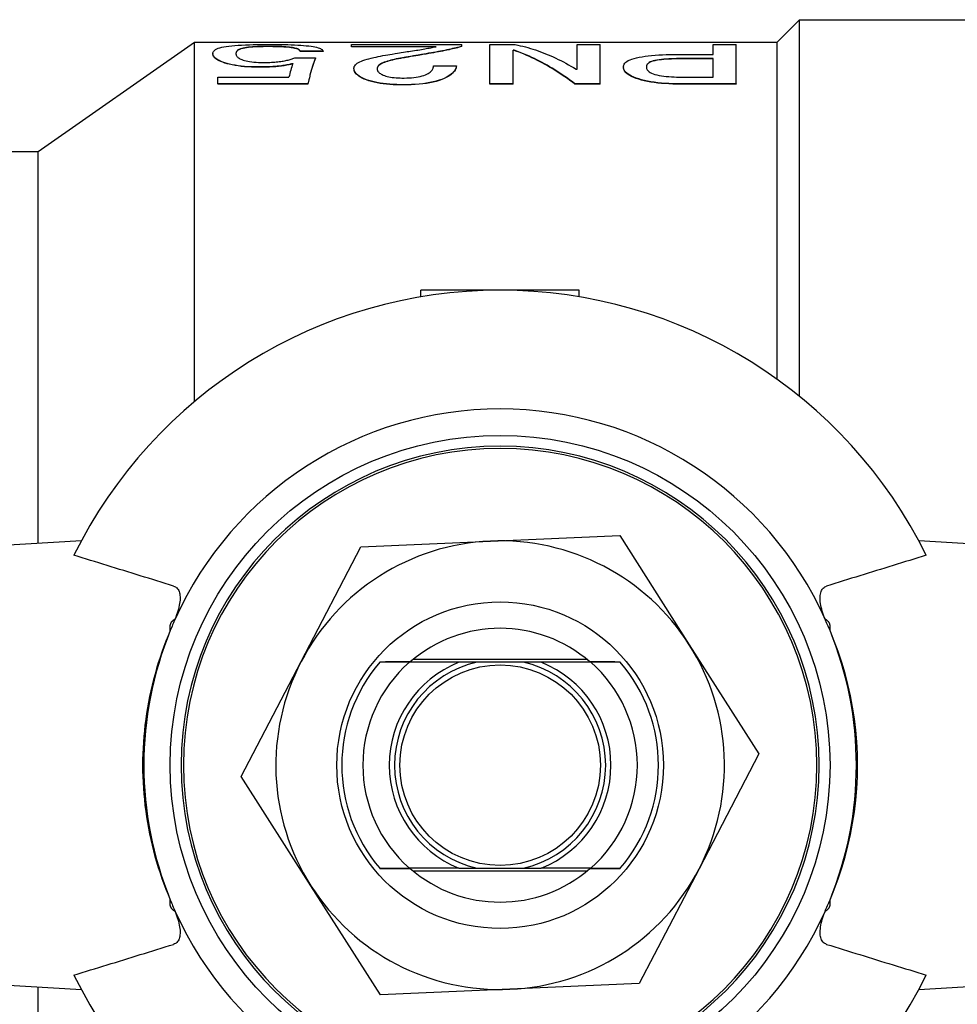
# Model space of a CAD drawing. Header units: millimetres. Extents: x 55 to 3500, y 1 to 371.
# Tile 9 of 11: x 295 to 330, y 332 to 369. Entities that reach past the tile are written whole.
import ezdxf

# ---------------------------------------------------------------- set-up
doc = ezdxf.new("R2010")
doc.units = ezdxf.units.MM
doc.layers.add('DETAIL', color=2, linetype='Continuous')

msp = doc.modelspace()

# ---------------------------------------------------------------- linework, layer by layer
at = {"layer": 'DETAIL'}
for p, q in [((323.384, 368.63), (324.234, 369.48)), ((324.234, 355.201), (324.234, 369.48)), ((324.234, 369.48), (331.384, 369.48)), ((295.384, 364.48), (301.31, 368.63)), ((301.31, 355.017), (301.31, 368.63)), ((301.31, 368.63), (323.384, 368.63)), ((304.111, 368.469), (304.111, 368.459)), ((306.179, 368.284), (305.304, 368.284)), ((305.304, 368.284), (305.304, 368.274)), ((306.179, 368.274), (305.304, 368.274)), ((306.179, 368.284), (306.179, 368.274)), ((307.248, 368.458), (307.248, 368.537)), ((307.248, 368.537), (311.429, 368.537)), ((310.456, 368.458), (307.248, 368.458)), ((307.248, 368.448), (307.248, 368.458)), ((310.408, 368.448), (307.248, 368.448)), ((311.429, 368.472), (311.429, 368.537)), ((311.429, 368.462), (311.429, 368.472)), ((312.498, 367.049), (312.498, 368.537)), ((312.498, 368.537), (313.457, 368.537)), ((313.373, 367.049), (313.373, 368.323)), ((313.416, 368.323), (313.373, 368.323)), ((313.416, 368.313), (313.373, 368.313)), ((313.416, 368.313), (313.416, 368.323)), ((315.804, 368.537), (316.679, 368.537)), ((315.804, 367.606), (315.804, 368.537)), ((316.679, 367.049), (316.679, 368.537)), ((320.956, 368.537), (321.831, 368.537)), ((320.956, 368.166), (320.956, 368.537)), ((321.831, 367.049), (321.831, 368.537)), ((323.384, 355.851), (323.384, 368.63)), ((301.998, 368.198), (301.998, 368.188)), ((305.109, 368.032), (305.887, 368.032)), ((305.887, 368.032), (305.887, 368.022)), ((309.49, 368.08), (309.49, 368.09)), ((314.113, 368.039), (314.113, 368.039)), ((319.753, 368.166), (320.956, 368.166)), ((319.971, 368.001), (319.971, 368.011)), ((320.956, 368.011), (319.971, 368.011)), ((320.956, 368.001), (319.971, 368.001)), ((320.956, 367.3), (320.956, 368.011)), ((303.736, 367.688), (303.736, 367.678)), ((307.345, 367.629), (307.345, 367.639)), ((310.359, 367.738), (311.234, 367.738)), ((311.234, 367.728), (311.234, 367.738)), ((315.761, 367.606), (315.804, 367.606)), ((317.554, 367.688), (317.554, 367.678)), ((302.193, 367.3), (304.878, 367.3)), ((302.193, 367.049), (302.193, 367.3)), ((319.971, 367.3), (320.956, 367.3)), ((305.595, 367.049), (302.193, 367.049)), ((302.193, 367.049), (302.193, 367.039)), ((305.595, 367.039), (302.193, 367.039)), ((305.595, 367.049), (305.595, 367.039)), ((309.229, 367.006), (309.229, 367.016)), ((313.373, 367.049), (312.498, 367.049)), ((312.498, 367.039), (312.498, 367.049)), ((313.373, 367.039), (312.498, 367.039)), ((313.373, 367.039), (313.373, 367.049)), ((316.679, 367.049), (315.72, 367.049)), ((315.72, 367.039), (315.72, 367.049)), ((316.679, 367.039), (315.72, 367.039)), ((316.679, 367.039), (316.679, 367.049)), ((321.831, 367.049), (319.712, 367.049)), ((319.712, 367.049), (319.712, 367.039)), ((321.831, 367.039), (319.712, 367.039)), ((321.831, 367.049), (321.831, 367.039)), ((288.384, 364.48), (295.384, 364.48)), ((295.384, 349.633), (295.384, 364.48)), ((309.884, 358.979), (309.884, 359.23)), ((315.884, 359.23), (309.884, 359.23)), ((315.884, 358.979), (315.884, 359.23)), ((297.017, 349.73), (273.285, 348.314)), ((307.611, 349.509), (312.514, 349.722)), ((312.514, 349.722), (317.417, 349.936)), ((317.417, 349.936), (320.053, 345.796)), ((352.483, 348.314), (328.75, 349.73)), ((305.345, 345.157), (307.611, 349.509)), ((300.384, 346.33), (300.384, 346.541)), ((325.384, 346.33), (325.384, 346.541)), ((320.053, 345.796), (322.689, 341.657)), ((303.078, 340.804), (305.345, 345.157)), ((308.33, 345.138), (308.332, 345.139)), ((311.325, 345.13), (309.444, 345.13)), ((316.188, 345.23), (309.58, 345.23)), ((316.323, 345.13), (314.443, 345.13)), ((317.436, 345.139), (317.437, 345.138)), ((322.689, 341.657), (320.423, 337.304)), ((305.714, 336.665), (303.078, 340.804)), ((308.332, 337.322), (308.33, 337.323)), ((311.325, 337.33), (309.444, 337.33)), ((316.323, 337.33), (314.443, 337.33)), ((317.437, 337.323), (317.436, 337.322)), ((320.423, 337.304), (318.156, 332.952)), ((309.58, 337.23), (316.188, 337.23)), ((308.35, 332.525), (305.714, 336.665)), ((300.384, 335.92), (300.384, 336.131)), ((325.384, 335.92), (325.384, 336.131)), ((273.285, 334.147), (297.017, 332.73)), ((328.75, 332.73), (352.483, 334.147)), ((295.384, 317.98), (295.384, 332.828)), ((318.156, 332.952), (313.253, 332.739)), ((313.253, 332.739), (308.35, 332.525))]:
    msp.add_line(p, q, dxfattribs=at)
at = {"layer": 'DETAIL', "flags": 128}
for points in [[(301.998, 368.198), (302.002, 368.229), (302.009, 368.254), (302.022, 368.28), (302.043, 368.305), (302.071, 368.33), (302.106, 368.353), (302.15, 368.375), (302.202, 368.396), (302.262, 368.415), (302.336, 368.434), (302.416, 368.45), (302.503, 368.465), (302.604, 368.479), (302.713, 368.492), (302.831, 368.503), (302.959, 368.513), (303.09, 368.521), (303.234, 368.528), (303.384, 368.534), (303.531, 368.538), (303.691, 368.541), (303.852, 368.544), (303.992, 368.545), (304.17, 368.545)], [(304.111, 368.469), (303.994, 368.469), (303.902, 368.467), (303.797, 368.465), (303.695, 368.461), (303.601, 368.457), (303.508, 368.45), (303.424, 368.443), (303.346, 368.435), (303.274, 368.426), (303.209, 368.415), (303.15, 368.404), (303.097, 368.391), (303.055, 368.378), (303.017, 368.364), (302.983, 368.349), (302.959, 368.335), (302.937, 368.32), (302.918, 368.303), (302.903, 368.286), (302.892, 368.269), (302.883, 368.251), (302.877, 368.234), (302.874, 368.217), (302.873, 368.196)], [(304.111, 368.459), (304.002, 368.459), (303.904, 368.457), (303.801, 368.455), (303.699, 368.452), (303.603, 368.447), (303.514, 368.441), (303.43, 368.434), (303.35, 368.426), (303.277, 368.416), (303.211, 368.406), (303.153, 368.394), (303.103, 368.383), (303.061, 368.37), (303.023, 368.357), (302.99, 368.343), (302.962, 368.328), (302.939, 368.312), (302.921, 368.296), (302.906, 368.28), (302.894, 368.263), (302.885, 368.246), (302.878, 368.227), (302.875, 368.211), (302.873, 368.193)], [(305.304, 368.284), (305.302, 368.299), (305.298, 368.311), (305.289, 368.324), (305.276, 368.337), (305.26, 368.349), (305.24, 368.361), (305.214, 368.373), (305.183, 368.384), (305.148, 368.395), (305.109, 368.405), (305.065, 368.414), (305.016, 368.422), (304.961, 368.43), (304.9, 368.438), (304.833, 368.444), (304.764, 368.45), (304.694, 368.455), (304.613, 368.459), (304.531, 368.463), (304.452, 368.465), (304.367, 368.467), (304.282, 368.468), (304.206, 368.469), (304.111, 368.469)], [(305.304, 368.274), (305.302, 368.289), (305.297, 368.301), (305.289, 368.314), (305.276, 368.327), (305.261, 368.339), (305.24, 368.351), (305.214, 368.363), (305.184, 368.374), (305.15, 368.385), (305.111, 368.394), (305.067, 368.403), (305.016, 368.412), (304.961, 368.42), (304.901, 368.428), (304.838, 368.434), (304.769, 368.44), (304.694, 368.445), (304.613, 368.449), (304.53, 368.453), (304.449, 368.455), (304.367, 368.457), (304.276, 368.458), (304.206, 368.459), (304.111, 368.459)], [(304.17, 368.545), (304.322, 368.545), (304.44, 368.544), (304.579, 368.542), (304.717, 368.54), (304.841, 368.536), (304.971, 368.532), (305.096, 368.527), (305.215, 368.521), (305.328, 368.514), (305.434, 368.506), (305.535, 368.496), (305.632, 368.486), (305.719, 368.475), (305.798, 368.462), (305.869, 368.449), (305.933, 368.434), (305.989, 368.419), (306.038, 368.402), (306.076, 368.385), (306.109, 368.366), (306.137, 368.346), (306.157, 368.326), (306.169, 368.308), (306.179, 368.284)], [(308.913, 368.199), (309.001, 368.213), (309.071, 368.224), (309.136, 368.234), (309.22, 368.247), (309.294, 368.259), (309.36, 368.269), (309.42, 368.278), (309.491, 368.289), (309.561, 368.3), (309.64, 368.312), (309.712, 368.323), (309.769, 368.332), (309.842, 368.343), (309.908, 368.354), (309.967, 368.364), (310.028, 368.374), (310.088, 368.385), (310.147, 368.396), (310.202, 368.406), (310.256, 368.417), (310.309, 368.428), (310.348, 368.436), (310.398, 368.446), (310.456, 368.458)], [(311.429, 368.472), (311.374, 368.457), (311.327, 368.444), (311.273, 368.429), (311.218, 368.415), (311.156, 368.4), (311.086, 368.384), (311.016, 368.368), (310.944, 368.352), (310.871, 368.336), (310.788, 368.319), (310.707, 368.303), (310.628, 368.288), (310.547, 368.273), (310.443, 368.254), (310.365, 368.24), (310.278, 368.225), (310.174, 368.207), (310.078, 368.19), (309.999, 368.176), (309.902, 368.16), (309.779, 368.139), (309.686, 368.123), (309.606, 368.109), (309.49, 368.09)], [(311.429, 368.462), (311.375, 368.447), (311.327, 368.434), (311.273, 368.419), (311.217, 368.405), (311.154, 368.39), (311.086, 368.374), (311.018, 368.358), (310.948, 368.343), (310.871, 368.327), (310.788, 368.31), (310.705, 368.293), (310.628, 368.278), (310.551, 368.264), (310.446, 368.245), (310.36, 368.229), (310.275, 368.214), (310.178, 368.197), (310.078, 368.18), (310.005, 368.168), (309.9, 368.15), (309.78, 368.129), (309.687, 368.113), (309.602, 368.099), (309.49, 368.08)], [(315.72, 367.049), (315.624, 367.121), (315.528, 367.191), (315.432, 367.26), (315.336, 367.327), (315.24, 367.393), (315.144, 367.457), (315.048, 367.519), (314.952, 367.58), (314.856, 367.639), (314.76, 367.696), (314.664, 367.752), (314.568, 367.806), (314.472, 367.858), (314.376, 367.909), (314.28, 367.958), (314.184, 368.005), (314.088, 368.051), (313.992, 368.095), (313.896, 368.137), (313.8, 368.178), (313.704, 368.217), (313.608, 368.254), (313.512, 368.289), (313.416, 368.323)], [(315.72, 367.039), (315.624, 367.111), (315.528, 367.182), (315.432, 367.251), (315.336, 367.318), (315.24, 367.383), (315.144, 367.447), (315.048, 367.51), (314.952, 367.57), (314.856, 367.629), (314.76, 367.687), (314.664, 367.742), (314.568, 367.796), (314.472, 367.849), (314.376, 367.899), (314.28, 367.948), (314.184, 367.996), (314.088, 368.041), (313.992, 368.085), (313.896, 368.127), (313.8, 368.168), (313.704, 368.207), (313.608, 368.244), (313.512, 368.28), (313.416, 368.313)], [(313.457, 368.537), (313.553, 368.517), (313.649, 368.496), (313.745, 368.473), (313.841, 368.448), (313.937, 368.422), (314.033, 368.394), (314.129, 368.364), (314.225, 368.333), (314.321, 368.3), (314.417, 368.265), (314.513, 368.229), (314.609, 368.191), (314.705, 368.151), (314.801, 368.11), (314.897, 368.067), (314.993, 368.022), (315.089, 367.976), (315.185, 367.928), (315.281, 367.878), (315.377, 367.827), (315.473, 367.774), (315.569, 367.72), (315.665, 367.663), (315.761, 367.606)], [(303.736, 367.688), (303.586, 367.69), (303.468, 367.693), (303.333, 367.7), (303.201, 367.71), (303.074, 367.723), (302.955, 367.738), (302.841, 367.756), (302.733, 367.776), (302.63, 367.799), (302.537, 367.823), (302.451, 367.848), (302.373, 367.874), (302.303, 367.902), (302.244, 367.929), (302.19, 367.957), (302.146, 367.985), (302.108, 368.013), (302.076, 368.041), (302.051, 368.068), (302.031, 368.095), (302.016, 368.122), (302.006, 368.148), (302.001, 368.17), (301.998, 368.198)], [(303.736, 367.678), (303.594, 367.68), (303.468, 367.683), (303.333, 367.69), (303.201, 367.7), (303.074, 367.713), (302.955, 367.728), (302.841, 367.746), (302.734, 367.766), (302.633, 367.789), (302.539, 367.813), (302.452, 367.838), (302.373, 367.865), (302.302, 367.892), (302.24, 367.921), (302.188, 367.949), (302.144, 367.977), (302.106, 368.005), (302.076, 368.031), (302.051, 368.058), (302.03, 368.086), (302.016, 368.112), (302.006, 368.138), (302.001, 368.161), (301.998, 368.188)], [(302.873, 368.196), (302.875, 368.176), (302.878, 368.16), (302.881, 368.147), (302.887, 368.13), (302.897, 368.112), (302.909, 368.094), (302.925, 368.075), (302.943, 368.057), (302.963, 368.04), (302.992, 368.02), (303.023, 368.002), (303.055, 367.986), (303.1, 367.968), (303.15, 367.95), (303.204, 367.934), (303.263, 367.919), (303.326, 367.905), (303.394, 367.893), (303.471, 367.882), (303.552, 367.873), (303.637, 367.866), (303.725, 367.861), (303.805, 367.859), (303.905, 367.858)], [(303.905, 367.858), (303.982, 367.858), (304.045, 367.859), (304.094, 367.86), (304.156, 367.862), (304.218, 367.865), (304.279, 367.869), (304.342, 367.873), (304.402, 367.878), (304.46, 367.884), (304.516, 367.891), (304.569, 367.898), (304.621, 367.906), (304.668, 367.914), (304.714, 367.923), (304.76, 367.932), (304.805, 367.942), (304.85, 367.953), (304.894, 367.965), (304.931, 367.975), (304.969, 367.986), (305.006, 367.998), (305.034, 368.007), (305.068, 368.018), (305.109, 368.032)], [(305.887, 368.032), (305.875, 368), (305.863, 367.967), (305.851, 367.934), (305.838, 367.899), (305.826, 367.864), (305.814, 367.829), (305.802, 367.792), (305.79, 367.754), (305.778, 367.716), (305.766, 367.677), (305.753, 367.637), (305.741, 367.597), (305.729, 367.556), (305.717, 367.513), (305.705, 367.47), (305.693, 367.427), (305.68, 367.382), (305.668, 367.337), (305.656, 367.291), (305.644, 367.244), (305.632, 367.196), (305.62, 367.148), (305.608, 367.099), (305.595, 367.049)], [(305.887, 368.022), (305.875, 367.99), (305.863, 367.957), (305.851, 367.924), (305.838, 367.89), (305.826, 367.855), (305.814, 367.819), (305.802, 367.782), (305.79, 367.745), (305.778, 367.707), (305.766, 367.668), (305.753, 367.628), (305.741, 367.587), (305.729, 367.546), (305.717, 367.504), (305.705, 367.461), (305.693, 367.417), (305.68, 367.373), (305.668, 367.327), (305.656, 367.281), (305.644, 367.234), (305.632, 367.187), (305.62, 367.138), (305.608, 367.089), (305.595, 367.039)], [(307.345, 367.639), (307.35, 367.676), (307.358, 367.705), (307.375, 367.738), (307.399, 367.771), (307.429, 367.801), (307.467, 367.83), (307.513, 367.859), (307.566, 367.886), (307.626, 367.912), (307.687, 367.934), (307.76, 367.958), (307.844, 367.982), (307.915, 368.001), (307.998, 368.021), (308.093, 368.044), (308.182, 368.064), (308.269, 368.083), (308.355, 368.1), (308.443, 368.118), (308.535, 368.135), (308.629, 368.152), (308.702, 368.164), (308.797, 368.18), (308.913, 368.199)], [(309.49, 368.09), (309.395, 368.075), (309.316, 368.062), (309.254, 368.051), (309.183, 368.038), (309.107, 368.024), (309.028, 368.008), (308.949, 367.992), (308.877, 367.976), (308.81, 367.961), (308.742, 367.944), (308.675, 367.926), (308.615, 367.909), (308.553, 367.889), (308.495, 367.869), (308.444, 367.848), (308.397, 367.827), (308.356, 367.805), (308.321, 367.783), (308.289, 367.758), (308.264, 367.733), (308.245, 367.708), (308.232, 367.682), (308.226, 367.658), (308.22, 367.628)], [(309.49, 368.08), (309.399, 368.065), (309.324, 368.053), (309.255, 368.041), (309.184, 368.029), (309.11, 368.015), (309.03, 367.999), (308.95, 367.983), (308.875, 367.966), (308.804, 367.95), (308.74, 367.934), (308.681, 367.918), (308.619, 367.901), (308.557, 367.881), (308.501, 367.861), (308.45, 367.841), (308.404, 367.82), (308.362, 367.798), (308.324, 367.775), (308.291, 367.75), (308.265, 367.725), (308.246, 367.701), (308.233, 367.673), (308.226, 367.651), (308.221, 367.623)], [(317.554, 367.688), (317.558, 367.73), (317.567, 367.762), (317.585, 367.798), (317.611, 367.834), (317.646, 367.867), (317.689, 367.898), (317.742, 367.929), (317.806, 367.959), (317.877, 367.986), (317.958, 368.011), (318.05, 368.035), (318.153, 368.057), (318.261, 368.076), (318.376, 368.094), (318.499, 368.109), (318.623, 368.122), (318.755, 368.133), (318.896, 368.143), (319.035, 368.151), (319.17, 368.156), (319.32, 368.161), (319.465, 368.164), (319.592, 368.165), (319.753, 368.166)], [(319.971, 368.011), (319.86, 368.011), (319.771, 368.01), (319.672, 368.008), (319.568, 368.006), (319.469, 368.003), (319.376, 367.999), (319.275, 367.994), (319.184, 367.989), (319.091, 367.981), (318.993, 367.972), (318.91, 367.962), (318.826, 367.95), (318.748, 367.935), (318.683, 367.919), (318.623, 367.901), (318.576, 367.881), (318.536, 367.86), (318.503, 367.836), (318.478, 367.814), (318.459, 367.79), (318.445, 367.764), (318.436, 367.74), (318.431, 367.717), (318.429, 367.688)], [(319.971, 368.001), (319.858, 368.001), (319.768, 368), (319.674, 367.999), (319.574, 367.996), (319.481, 367.994), (319.38, 367.99), (319.275, 367.984), (319.179, 367.979), (319.09, 367.971), (319.003, 367.963), (318.918, 367.954), (318.833, 367.941), (318.752, 367.926), (318.682, 367.91), (318.624, 367.891), (318.576, 367.871), (318.537, 367.851), (318.506, 367.829), (318.481, 367.806), (318.461, 367.782), (318.446, 367.758), (318.436, 367.731), (318.432, 367.71), (318.429, 367.683)], [(305.029, 367.814), (304.976, 367.802), (304.933, 367.792), (304.898, 367.784), (304.853, 367.775), (304.806, 367.766), (304.757, 367.757), (304.704, 367.748), (304.651, 367.74), (304.599, 367.732), (304.546, 367.725), (304.494, 367.719), (304.441, 367.714), (304.389, 367.709), (304.335, 367.705), (304.278, 367.701), (304.219, 367.698), (304.157, 367.695), (304.093, 367.693), (304.036, 367.691), (303.977, 367.69), (303.915, 367.689), (303.869, 367.689), (303.809, 367.688), (303.736, 367.688)], [(305.025, 367.804), (304.977, 367.792), (304.936, 367.783), (304.896, 367.774), (304.851, 367.765), (304.804, 367.756), (304.754, 367.747), (304.701, 367.738), (304.649, 367.73), (304.596, 367.722), (304.543, 367.715), (304.491, 367.709), (304.44, 367.704), (304.386, 367.699), (304.329, 367.695), (304.27, 367.691), (304.209, 367.688), (304.15, 367.685), (304.092, 367.683), (304.036, 367.682), (303.974, 367.68), (303.915, 367.68), (303.868, 367.679), (303.809, 367.679), (303.736, 367.678)], [(309.229, 367.016), (309.083, 367.018), (308.967, 367.02), (308.836, 367.026), (308.7, 367.035), (308.573, 367.046), (308.454, 367.059), (308.336, 367.076), (308.215, 367.098), (308.106, 367.12), (308.006, 367.146), (307.909, 367.174), (307.816, 367.207), (307.733, 367.24), (307.66, 367.274), (307.597, 367.308), (307.539, 367.345), (307.488, 367.382), (307.448, 367.419), (307.415, 367.456), (307.389, 367.493), (307.368, 367.531), (307.355, 367.567), (307.349, 367.599), (307.345, 367.639)], [(309.229, 367.006), (309.092, 367.008), (308.968, 367.011), (308.836, 367.017), (308.701, 367.025), (308.574, 367.036), (308.454, 367.05), (308.338, 367.067), (308.223, 367.087), (308.111, 367.11), (308.006, 367.136), (307.907, 367.165), (307.816, 367.197), (307.733, 367.23), (307.659, 367.265), (307.594, 367.3), (307.537, 367.336), (307.489, 367.373), (307.448, 367.41), (307.415, 367.447), (307.388, 367.484), (307.368, 367.521), (307.355, 367.558), (307.349, 367.59), (307.345, 367.629)], [(308.22, 367.628), (308.224, 367.603), (308.228, 367.582), (308.233, 367.566), (308.242, 367.544), (308.255, 367.523), (308.272, 367.503), (308.293, 367.481), (308.318, 367.46), (308.347, 367.439), (308.379, 367.419), (308.415, 367.4), (308.455, 367.381), (308.504, 367.362), (308.554, 367.344), (308.606, 367.33), (308.664, 367.317), (308.734, 367.304), (308.8, 367.294), (308.869, 367.286), (308.942, 367.28), (309.019, 367.275), (309.092, 367.272), (309.161, 367.27), (309.246, 367.269)], [(311.234, 367.738), (311.225, 367.696), (311.215, 367.661), (311.199, 367.622), (311.177, 367.58), (311.151, 367.54), (311.119, 367.5), (311.077, 367.457), (311.031, 367.416), (310.979, 367.377), (310.916, 367.336), (310.845, 367.296), (310.765, 367.258), (310.672, 367.219), (310.572, 367.184), (310.465, 367.151), (310.349, 367.122), (310.226, 367.096), (310.095, 367.074), (309.958, 367.055), (309.819, 367.04), (309.671, 367.029), (309.522, 367.021), (309.394, 367.018), (309.229, 367.016)], [(311.234, 367.728), (311.225, 367.687), (311.215, 367.652), (311.199, 367.612), (311.178, 367.572), (311.152, 367.533), (311.119, 367.491), (311.077, 367.448), (311.03, 367.406), (310.978, 367.366), (310.917, 367.327), (310.846, 367.288), (310.765, 367.248), (310.672, 367.21), (310.572, 367.174), (310.464, 367.142), (310.349, 367.112), (310.225, 367.087), (310.095, 367.064), (309.96, 367.046), (309.82, 367.031), (309.671, 367.02), (309.513, 367.011), (309.394, 367.008), (309.229, 367.006)], [(309.246, 367.269), (309.349, 367.271), (309.432, 367.275), (309.523, 367.281), (309.615, 367.291), (309.699, 367.303), (309.779, 367.317), (309.853, 367.333), (309.926, 367.351), (309.995, 367.371), (310.059, 367.392), (310.111, 367.414), (310.159, 367.438), (310.199, 367.463), (310.233, 367.488), (310.262, 367.513), (310.285, 367.538), (310.305, 367.564), (310.321, 367.59), (310.334, 367.615), (310.344, 367.64), (310.351, 367.665), (310.355, 367.685), (310.358, 367.709), (310.359, 367.738)], [(319.712, 367.049), (319.553, 367.05), (319.427, 367.053), (319.283, 367.058), (319.138, 367.066), (319.002, 367.077), (318.864, 367.09), (318.724, 367.107), (318.594, 367.127), (318.473, 367.149), (318.352, 367.174), (318.239, 367.203), (318.134, 367.234), (318.037, 367.266), (317.945, 367.302), (317.866, 367.338), (317.797, 367.375), (317.735, 367.415), (317.684, 367.454), (317.641, 367.493), (317.608, 367.533), (317.583, 367.572), (317.567, 367.611), (317.559, 367.646), (317.554, 367.688)], [(319.712, 367.039), (319.562, 367.041), (319.428, 367.043), (319.283, 367.049), (319.138, 367.057), (319.002, 367.067), (318.864, 367.081), (318.724, 367.098), (318.591, 367.118), (318.465, 367.141), (318.348, 367.166), (318.237, 367.194), (318.134, 367.224), (318.038, 367.257), (317.948, 367.291), (317.867, 367.328), (317.796, 367.366), (317.735, 367.405), (317.684, 367.444), (317.641, 367.484), (317.607, 367.524), (317.583, 367.563), (317.566, 367.602), (317.559, 367.636), (317.554, 367.678)], [(318.429, 367.688), (318.431, 367.659), (318.436, 367.635), (318.445, 367.608), (318.459, 367.581), (318.478, 367.554), (318.502, 367.527), (318.535, 367.5), (318.575, 367.474), (318.624, 367.448), (318.682, 367.425), (318.748, 367.404), (318.826, 367.385), (318.91, 367.368), (318.995, 367.354), (319.089, 367.342), (319.181, 367.332), (319.277, 367.323), (319.376, 367.316), (319.473, 367.311), (319.572, 367.307), (319.672, 367.303), (319.77, 367.301), (319.86, 367.3), (319.971, 367.3)], [(300.511, 348.019), (300.354, 348.068), (300.196, 348.117), (300.038, 348.166), (299.881, 348.214), (299.723, 348.263), (299.566, 348.312), (299.408, 348.361), (299.251, 348.409), (299.093, 348.458), (298.936, 348.507), (298.779, 348.555), (298.621, 348.604), (298.464, 348.652), (298.307, 348.701), (298.15, 348.749), (297.993, 348.798), (297.835, 348.846), (297.678, 348.894), (297.521, 348.943), (297.364, 348.991), (297.207, 349.039), (297.05, 349.087), (296.893, 349.136), (296.736, 349.184)], [(329.031, 349.184), (328.874, 349.136), (328.717, 349.087), (328.56, 349.039), (328.403, 348.991), (328.246, 348.943), (328.089, 348.894), (327.932, 348.846), (327.775, 348.798), (327.618, 348.749), (327.46, 348.701), (327.303, 348.652), (327.146, 348.604), (326.989, 348.555), (326.831, 348.507), (326.674, 348.458), (326.517, 348.409), (326.359, 348.361), (326.202, 348.312), (326.044, 348.263), (325.887, 348.214), (325.729, 348.166), (325.571, 348.117), (325.414, 348.068), (325.256, 348.019)], [(300.511, 348.019), (300.545, 348.006), (300.578, 347.99), (300.608, 347.97), (300.636, 347.946), (300.662, 347.918), (300.685, 347.886), (300.705, 347.85), (300.722, 347.81), (300.736, 347.766), (300.747, 347.718), (300.754, 347.666), (300.758, 347.611), (300.758, 347.552), (300.756, 347.49), (300.75, 347.426), (300.741, 347.359), (300.729, 347.289), (300.714, 347.218), (300.696, 347.146), (300.675, 347.072), (300.653, 346.997), (300.628, 346.922), (300.601, 346.846), (300.573, 346.771)], [(325.195, 346.771), (325.166, 346.846), (325.14, 346.921), (325.115, 346.996), (325.093, 347.07), (325.072, 347.144), (325.054, 347.216), (325.039, 347.287), (325.027, 347.356), (325.017, 347.424), (325.011, 347.488), (325.009, 347.55), (325.009, 347.609), (325.013, 347.664), (325.021, 347.716), (325.031, 347.764), (325.045, 347.809), (325.062, 347.849), (325.082, 347.885), (325.105, 347.917), (325.131, 347.945), (325.159, 347.969), (325.189, 347.99), (325.222, 348.006), (325.256, 348.019)], [(300.573, 346.771), (300.562, 346.764), (300.551, 346.757), (300.54, 346.749), (300.53, 346.742), (300.519, 346.735), (300.509, 346.727), (300.499, 346.719), (300.489, 346.711), (300.479, 346.703), (300.469, 346.694), (300.46, 346.685), (300.451, 346.676), (300.442, 346.667), (300.433, 346.657), (300.425, 346.647), (300.418, 346.637), (300.411, 346.626), (300.404, 346.615), (300.398, 346.604), (300.393, 346.592), (300.389, 346.58), (300.386, 346.567), (300.384, 346.554), (300.384, 346.541)], [(325.384, 346.541), (325.383, 346.554), (325.381, 346.567), (325.378, 346.579), (325.374, 346.592), (325.369, 346.604), (325.363, 346.615), (325.357, 346.626), (325.349, 346.637), (325.342, 346.648), (325.334, 346.658), (325.325, 346.667), (325.316, 346.677), (325.307, 346.686), (325.298, 346.694), (325.288, 346.703), (325.279, 346.711), (325.269, 346.719), (325.258, 346.727), (325.248, 346.735), (325.238, 346.742), (325.227, 346.75), (325.216, 346.757), (325.205, 346.764), (325.195, 346.771)], [(300.384, 346.33), (300.3, 346.129), (300.22, 345.927), (300.142, 345.724), (300.069, 345.518), (299.998, 345.312), (299.931, 345.104), (299.868, 344.895), (299.808, 344.684), (299.751, 344.473), (299.698, 344.26), (299.649, 344.047), (299.603, 343.833), (299.56, 343.618), (299.522, 343.402), (299.487, 343.186), (299.455, 342.969), (299.428, 342.752), (299.404, 342.535), (299.384, 342.318), (299.367, 342.1), (299.354, 341.882), (299.345, 341.665), (299.34, 341.448), (299.338, 341.23)], [(325.384, 336.131), (325.545, 336.526), (325.694, 336.929), (325.83, 337.338), (325.953, 337.754), (326.063, 338.175), (326.159, 338.602), (326.241, 339.033), (326.309, 339.468), (326.362, 339.906), (326.399, 340.346), (326.421, 340.788), (326.429, 341.23), (326.421, 341.673), (326.398, 342.115), (326.361, 342.555), (326.309, 342.993), (326.242, 343.428), (326.16, 343.859), (326.064, 344.286), (325.954, 344.708), (325.831, 345.123), (325.694, 345.533), (325.545, 345.935), (325.384, 346.33)], [(309.444, 345.13), (309.397, 345.131), (309.349, 345.131), (309.302, 345.131), (309.255, 345.132), (309.208, 345.132), (309.161, 345.132), (309.114, 345.132), (309.067, 345.133), (309.02, 345.133), (308.974, 345.133), (308.927, 345.134), (308.881, 345.134), (308.834, 345.134), (308.788, 345.135), (308.742, 345.135), (308.696, 345.135), (308.65, 345.135), (308.604, 345.136), (308.558, 345.136), (308.512, 345.136), (308.467, 345.137), (308.421, 345.137), (308.376, 345.137), (308.33, 345.138)], [(309.481, 345.146), (309.436, 345.146), (309.391, 345.146), (309.345, 345.146), (309.3, 345.145), (309.254, 345.145), (309.208, 345.145), (309.162, 345.145), (309.115, 345.144), (309.069, 345.144), (309.022, 345.144), (308.974, 345.143), (308.927, 345.143), (308.879, 345.143), (308.83, 345.142), (308.782, 345.142), (308.733, 345.142), (308.684, 345.142), (308.635, 345.141), (308.585, 345.141), (308.535, 345.141), (308.485, 345.14), (308.434, 345.14), (308.383, 345.14), (308.332, 345.139)], [(312.003, 345.132), (311.974, 345.132), (311.945, 345.132), (311.917, 345.132), (311.888, 345.132), (311.859, 345.132), (311.831, 345.132), (311.802, 345.132), (311.774, 345.132), (311.745, 345.132), (311.717, 345.132), (311.689, 345.132), (311.66, 345.131), (311.632, 345.131), (311.604, 345.131), (311.576, 345.131), (311.548, 345.131), (311.52, 345.131), (311.492, 345.131), (311.464, 345.131), (311.436, 345.131), (311.408, 345.131), (311.38, 345.131), (311.353, 345.131), (311.325, 345.13)], [(312.884, 345.131), (312.847, 345.131), (312.81, 345.131), (312.773, 345.131), (312.736, 345.131), (312.699, 345.131), (312.663, 345.131), (312.626, 345.131), (312.589, 345.131), (312.552, 345.132), (312.515, 345.132), (312.478, 345.132), (312.441, 345.132), (312.405, 345.132), (312.368, 345.132), (312.331, 345.132), (312.294, 345.132), (312.258, 345.132), (312.221, 345.132), (312.185, 345.132), (312.148, 345.132), (312.112, 345.132), (312.075, 345.132), (312.039, 345.132), (312.003, 345.132)], [(313.765, 345.132), (313.728, 345.132), (313.692, 345.132), (313.655, 345.132), (313.619, 345.132), (313.582, 345.132), (313.546, 345.132), (313.509, 345.132), (313.473, 345.132), (313.436, 345.132), (313.399, 345.132), (313.363, 345.132), (313.326, 345.132), (313.289, 345.132), (313.253, 345.132), (313.216, 345.132), (313.179, 345.131), (313.142, 345.131), (313.105, 345.131), (313.068, 345.131), (313.032, 345.131), (312.995, 345.131), (312.958, 345.131), (312.921, 345.131), (312.884, 345.131)], [(314.443, 345.13), (314.415, 345.131), (314.387, 345.131), (314.359, 345.131), (314.332, 345.131), (314.304, 345.131), (314.276, 345.131), (314.248, 345.131), (314.22, 345.131), (314.192, 345.131), (314.163, 345.131), (314.135, 345.131), (314.107, 345.131), (314.079, 345.132), (314.05, 345.132), (314.022, 345.132), (313.994, 345.132), (313.965, 345.132), (313.937, 345.132), (313.908, 345.132), (313.879, 345.132), (313.851, 345.132), (313.822, 345.132), (313.793, 345.132), (313.765, 345.132)], [(317.436, 345.139), (317.384, 345.14), (317.333, 345.14), (317.283, 345.14), (317.232, 345.141), (317.182, 345.141), (317.133, 345.141), (317.083, 345.142), (317.034, 345.142), (316.985, 345.142), (316.937, 345.142), (316.889, 345.143), (316.841, 345.143), (316.793, 345.143), (316.746, 345.144), (316.699, 345.144), (316.652, 345.144), (316.605, 345.145), (316.559, 345.145), (316.513, 345.145), (316.467, 345.145), (316.422, 345.146), (316.377, 345.146), (316.332, 345.146), (316.287, 345.146)], [(317.437, 345.138), (317.392, 345.137), (317.346, 345.137), (317.301, 345.137), (317.255, 345.136), (317.209, 345.136), (317.163, 345.136), (317.117, 345.135), (317.071, 345.135), (317.025, 345.135), (316.979, 345.135), (316.933, 345.134), (316.887, 345.134), (316.84, 345.134), (316.794, 345.133), (316.747, 345.133), (316.7, 345.133), (316.654, 345.132), (316.607, 345.132), (316.56, 345.132), (316.513, 345.132), (316.465, 345.131), (316.418, 345.131), (316.371, 345.131), (316.323, 345.13)], [(299.338, 341.23), (299.34, 341.013), (299.345, 340.796), (299.355, 340.579), (299.368, 340.361), (299.384, 340.143), (299.404, 339.926), (299.428, 339.709), (299.456, 339.492), (299.487, 339.275), (299.522, 339.059), (299.561, 338.843), (299.603, 338.628), (299.648, 338.414), (299.698, 338.2), (299.751, 337.988), (299.807, 337.776), (299.867, 337.566), (299.931, 337.357), (299.998, 337.149), (300.068, 336.942), (300.142, 336.737), (300.219, 336.534), (300.3, 336.332), (300.384, 336.131)], [(308.33, 337.323), (308.376, 337.324), (308.421, 337.324), (308.467, 337.324), (308.512, 337.325), (308.558, 337.325), (308.604, 337.325), (308.65, 337.326), (308.696, 337.326), (308.742, 337.326), (308.788, 337.326), (308.834, 337.327), (308.881, 337.327), (308.927, 337.327), (308.974, 337.328), (309.02, 337.328), (309.067, 337.328), (309.114, 337.329), (309.161, 337.329), (309.208, 337.329), (309.255, 337.329), (309.302, 337.33), (309.349, 337.33), (309.397, 337.33), (309.444, 337.33)], [(308.332, 337.322), (308.383, 337.321), (308.434, 337.321), (308.485, 337.321), (308.535, 337.32), (308.585, 337.32), (308.635, 337.32), (308.684, 337.319), (308.733, 337.319), (308.782, 337.319), (308.83, 337.319), (308.879, 337.318), (308.927, 337.318), (308.974, 337.318), (309.022, 337.317), (309.069, 337.317), (309.115, 337.317), (309.162, 337.316), (309.208, 337.316), (309.254, 337.316), (309.3, 337.316), (309.345, 337.315), (309.391, 337.315), (309.436, 337.315), (309.481, 337.315)], [(311.325, 337.33), (311.353, 337.33), (311.38, 337.33), (311.408, 337.33), (311.436, 337.33), (311.464, 337.33), (311.492, 337.33), (311.52, 337.33), (311.548, 337.33), (311.576, 337.33), (311.604, 337.33), (311.632, 337.33), (311.66, 337.33), (311.689, 337.329), (311.717, 337.329), (311.745, 337.329), (311.774, 337.329), (311.802, 337.329), (311.831, 337.329), (311.859, 337.329), (311.888, 337.329), (311.917, 337.329), (311.945, 337.329), (311.974, 337.329), (312.003, 337.329)], [(312.003, 337.329), (312.039, 337.329), (312.076, 337.329), (312.112, 337.329), (312.149, 337.329), (312.185, 337.329), (312.222, 337.329), (312.258, 337.329), (312.295, 337.329), (312.331, 337.329), (312.368, 337.329), (312.405, 337.329), (312.441, 337.329), (312.478, 337.329), (312.515, 337.329), (312.552, 337.329), (312.588, 337.33), (312.625, 337.33), (312.662, 337.33), (312.699, 337.33), (312.736, 337.33), (312.773, 337.33), (312.81, 337.33), (312.847, 337.33), (312.884, 337.33)], [(312.884, 337.33), (312.92, 337.33), (312.957, 337.33), (312.994, 337.33), (313.031, 337.33), (313.068, 337.33), (313.105, 337.33), (313.142, 337.33), (313.179, 337.33), (313.215, 337.329), (313.252, 337.329), (313.289, 337.329), (313.326, 337.329), (313.363, 337.329), (313.399, 337.329), (313.436, 337.329), (313.473, 337.329), (313.51, 337.329), (313.546, 337.329), (313.583, 337.329), (313.619, 337.329), (313.656, 337.329), (313.692, 337.329), (313.728, 337.329), (313.765, 337.329)], [(313.765, 337.329), (313.793, 337.329), (313.822, 337.329), (313.851, 337.329), (313.879, 337.329), (313.908, 337.329), (313.937, 337.329), (313.965, 337.329), (313.994, 337.329), (314.022, 337.329), (314.05, 337.329), (314.079, 337.329), (314.107, 337.33), (314.135, 337.33), (314.163, 337.33), (314.192, 337.33), (314.22, 337.33), (314.248, 337.33), (314.276, 337.33), (314.304, 337.33), (314.332, 337.33), (314.359, 337.33), (314.387, 337.33), (314.415, 337.33), (314.443, 337.33)], [(316.287, 337.315), (316.332, 337.315), (316.377, 337.315), (316.422, 337.315), (316.467, 337.316), (316.513, 337.316), (316.559, 337.316), (316.605, 337.316), (316.652, 337.317), (316.699, 337.317), (316.746, 337.317), (316.793, 337.318), (316.841, 337.318), (316.889, 337.318), (316.937, 337.319), (316.985, 337.319), (317.034, 337.319), (317.083, 337.319), (317.133, 337.32), (317.182, 337.32), (317.232, 337.32), (317.283, 337.321), (317.333, 337.321), (317.384, 337.321), (317.436, 337.322)], [(316.323, 337.33), (316.371, 337.33), (316.418, 337.33), (316.465, 337.33), (316.513, 337.329), (316.56, 337.329), (316.607, 337.329), (316.654, 337.329), (316.7, 337.328), (316.747, 337.328), (316.794, 337.328), (316.84, 337.327), (316.887, 337.327), (316.933, 337.327), (316.979, 337.326), (317.025, 337.326), (317.071, 337.326), (317.117, 337.326), (317.163, 337.325), (317.209, 337.325), (317.255, 337.325), (317.301, 337.324), (317.346, 337.324), (317.392, 337.324), (317.437, 337.323)], [(300.384, 335.92), (300.384, 335.907), (300.386, 335.894), (300.389, 335.882), (300.393, 335.869), (300.398, 335.857), (300.404, 335.846), (300.411, 335.835), (300.418, 335.824), (300.426, 335.813), (300.434, 335.803), (300.442, 335.794), (300.451, 335.784), (300.46, 335.775), (300.469, 335.767), (300.479, 335.758), (300.489, 335.75), (300.499, 335.742), (300.509, 335.734), (300.519, 335.726), (300.53, 335.719), (300.54, 335.711), (300.551, 335.704), (300.562, 335.697), (300.573, 335.69)], [(325.195, 335.69), (325.205, 335.697), (325.216, 335.704), (325.227, 335.712), (325.238, 335.719), (325.248, 335.726), (325.258, 335.734), (325.269, 335.742), (325.279, 335.75), (325.288, 335.758), (325.298, 335.767), (325.307, 335.776), (325.317, 335.785), (325.325, 335.794), (325.334, 335.804), (325.342, 335.814), (325.35, 335.824), (325.357, 335.835), (325.363, 335.846), (325.369, 335.857), (325.374, 335.869), (325.378, 335.881), (325.381, 335.894), (325.383, 335.907), (325.384, 335.92)], [(300.573, 335.69), (300.601, 335.615), (300.628, 335.54), (300.652, 335.465), (300.675, 335.391), (300.695, 335.317), (300.713, 335.245), (300.728, 335.174), (300.741, 335.105), (300.75, 335.037), (300.756, 334.973), (300.759, 334.911), (300.758, 334.852), (300.754, 334.797), (300.747, 334.745), (300.736, 334.697), (300.723, 334.652), (300.706, 334.612), (300.686, 334.576), (300.663, 334.544), (300.637, 334.516), (300.609, 334.492), (300.578, 334.471), (300.546, 334.455), (300.511, 334.442)], [(325.256, 334.442), (325.222, 334.455), (325.19, 334.471), (325.159, 334.491), (325.131, 334.515), (325.106, 334.543), (325.083, 334.575), (325.062, 334.611), (325.045, 334.651), (325.031, 334.695), (325.02, 334.743), (325.013, 334.795), (325.009, 334.85), (325.009, 334.909), (325.012, 334.971), (325.018, 335.035), (325.027, 335.102), (325.039, 335.172), (325.054, 335.243), (325.072, 335.315), (325.092, 335.389), (325.115, 335.464), (325.139, 335.539), (325.166, 335.615), (325.195, 335.69)], [(296.736, 333.277), (296.893, 333.325), (297.05, 333.374), (297.207, 333.422), (297.364, 333.47), (297.521, 333.518), (297.678, 333.567), (297.835, 333.615), (297.993, 333.663), (298.15, 333.712), (298.307, 333.76), (298.464, 333.809), (298.621, 333.857), (298.779, 333.906), (298.936, 333.954), (299.093, 334.003), (299.251, 334.052), (299.408, 334.1), (299.566, 334.149), (299.723, 334.198), (299.881, 334.247), (300.038, 334.295), (300.196, 334.344), (300.354, 334.393), (300.511, 334.442)], [(325.256, 334.442), (325.414, 334.393), (325.571, 334.344), (325.729, 334.295), (325.887, 334.247), (326.044, 334.198), (326.202, 334.149), (326.359, 334.1), (326.517, 334.052), (326.674, 334.003), (326.831, 333.954), (326.989, 333.906), (327.146, 333.857), (327.303, 333.809), (327.46, 333.76), (327.618, 333.712), (327.775, 333.663), (327.932, 333.615), (328.089, 333.567), (328.246, 333.518), (328.403, 333.47), (328.56, 333.422), (328.717, 333.374), (328.874, 333.325), (329.031, 333.277)]]:
    msp.add_lwpolyline(points, dxfattribs=at)
at = {"layer": 'DETAIL'}
for radius in [12.5, 6.188, 3.8]:
    msp.add_circle((312.884, 341.23), radius, dxfattribs=at)
for radius, start, end in [(18, 26.2215, 153.7785), (13.5, 24.2282, 155.7718), (12.087, 0, 180), (12, 0, 180), (8.5, 92.4907, 152.4907), (8.5, 32.4907, 92.4907), (13.5, 155.7718, 157.8084), (13.5, 22.1916, 24.2282), (13.5, 157.8084, 202.1916), (5.188, 49.0083, 130.9917), (13.5, 337.8084, 22.1916), (8.5, 332.4907, 32.4907), (8.5, 152.4907, 212.4907), (6, 139.3694, 220.6306), (5.2, 131.4096, 228.5904), (4.2, 111.7868, 248.2132), (4, 102.724, 257.276), (4, 282.724, 77.276), (4.2, 291.7868, 68.2132), (5.2, 311.4096, 48.5904), (6, 319.3694, 40.6306), (12.087, 180, 0), (12, 180, 0), (5.188, 229.0083, 310.9917), (8.5, 272.4907, 332.4907), (8.5, 212.4907, 272.4907), (13.5, 202.1916, 204.2282), (13.5, 335.7718, 337.8084), (13.5, 204.2282, 335.7718), (18, 206.2215, 333.7785)]:
    msp.add_arc((312.884, 341.23), radius, start, end, dxfattribs=at)
msp.add_ellipse((304.954, 341.059), major_axis=(0.616, 27.582), ratio=0.0774, start_param=0.247147, end_param=0.314843, dxfattribs=at)

doc.saveas('drawing.dxf')
